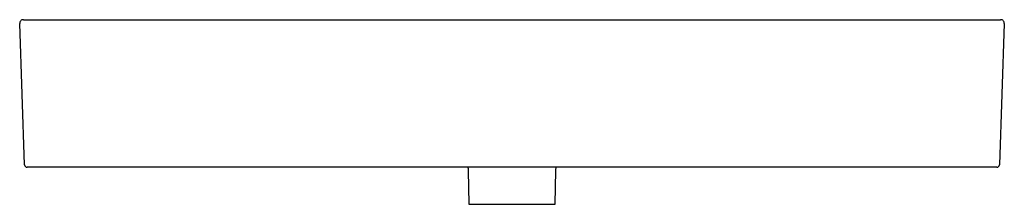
# Model space of a CAD drawing. Header units: millimetres. Extents: x 2786.264 to 2787.064, y 2073.134 to 2073.284.
import ezdxf

# ---------------------------------------------------------------- set-up
doc = ezdxf.new("R2010")
doc.units = ezdxf.units.MM
doc.layers.add('SANINDUSA', color=3, linetype='Continuous')

msp = doc.modelspace()

# ---------------------------------------------------------------- linework, layer by layer
at = {"layer": 'SANINDUSA'}
for p, q in [((2786.268, 2073.16571), (2786.26398, 2073.28068)), ((2786.26698, 2073.28378), (2786.30146, 2073.28378)), ((2786.30146, 2073.28378), (2787.02629, 2073.28378)), ((2787.02629, 2073.28378), (2787.06077, 2073.28378)), ((2787.06377, 2073.28068), (2787.05975, 2073.16571)), ((2786.30548, 2073.16378), (2786.27, 2073.16378)), ((2786.66388, 2073.16378), (2786.30548, 2073.16378)), ((2786.62827, 2073.16122), (2786.62888, 2073.13368)), ((2787.02228, 2073.16378), (2786.66388, 2073.16378)), ((2786.69888, 2073.13368), (2786.69947, 2073.16121)), ((2787.05775, 2073.16378), (2787.02228, 2073.16378)), ((2786.62888, 2073.13368), (2786.69888, 2073.13368))]:
    msp.add_line(p, q, dxfattribs=at)
for centre, radius, start, end in [((2786.26698, 2073.28078), 0.003, 90, 182), ((2787.06077, 2073.28078), 0.003, 358, 90), ((2786.27, 2073.16578), 0.002, 182, 270), ((2787.05775, 2073.16578), 0.002, 270, 358)]:
    msp.add_arc(centre, radius, start, end, dxfattribs=at)
for points, knots in [([(2786.62792, 2073.16378), (2786.62793, 2073.16375), (2786.62809, 2073.16317), (2786.62829, 2073.16232), (2786.62828, 2073.16149), (2786.62827, 2073.16122)], [0.4569008, 0.4569008, 0.4569008, 0.4569008, 0.4785966, 0.8295811, 1, 1, 1, 1]), ([(2786.69947, 2073.16121), (2786.69948, 2073.16165), (2786.69951, 2073.16253), (2786.69971, 2073.16337), (2786.69983, 2073.16378)], [0, 0, 0, 0, 0.2779625, 0.5456633, 0.5456633, 0.5456633, 0.5456633])]:
    msp.add_open_spline(points, degree=3, knots=knots, dxfattribs=at)

doc.saveas('drawing.dxf')
